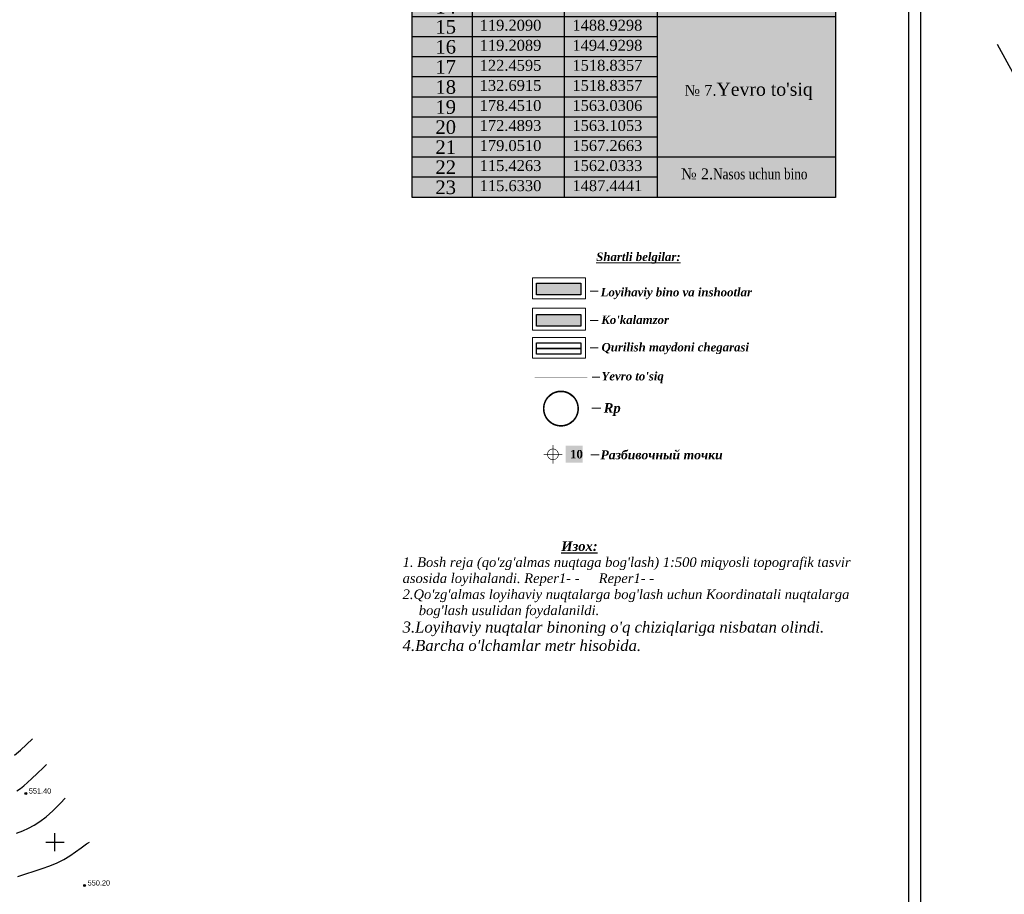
# Model space of a CAD drawing. Extents: x 883 to 364438, y -13 to 4201180.
# Tile 68 of 256: x 363309 to 363471, y 4200841 to 4200986. Entities that reach past the tile are written whole.
import ezdxf

# ---------------------------------------------------------------- set-up
doc = ezdxf.new("R2010")
doc.units = 0
doc.header["$LTSCALE"] = 0.5
doc.header["$MEASUREMENT"] = 0
doc.header["$PDMODE"] = 32
doc.header["$PDSIZE"] = 0.3
doc.linetypes.add('CONTI', pattern=[0])
doc.linetypes.add('G_BUILDING_LINE', pattern=[3, 2, -1])
for name, color, linetype in [('(00001)karta', 7, 'Continuous'), ('(004) Точки рельефа', 7, 'Continuous'), ('0-SECTION LINE', 1, 'Continuous'), ('A-HATCH-WALL', 7, 'Continuous'), ('GORIZDEFAULT', 32, 'CONTI'), ('PI_TTDEFAULT', 5, 'CONTI'), ('SETKR', 2, 'CONTI')]:
    doc.layers.add(name, color=color, linetype=linetype)
doc.layers.add('(032) Горизонтали утолщенные', color=32, linetype='Continuous', lineweight=30)
doc.layers.add('.', color=7, linetype='Continuous', lineweight=15)
doc.styles.add('D-431', font='d431.ttf')
doc.styles.add('MtXpl_Times_New_Roma', font='timesbi.ttf')
doc.styles.get("Standard").update_dxf_attribs({"font": 'times.ttf'})
doc.styles.add('СТАНДАРТ', font='times.ttf')
doc.linetypes.add('FENCELINE1', pattern='A,6.35,-2.54,[133,ltypeshp.shx,S=2.54,R=0,X=-2.54,Y=0],-2.54,25.4', length=36.83)

# ---------------------------------------------------------------- blocks, each defined once
blk = doc.blocks.new('BL_333')
at = {"color": 0}
for p, q in [((-1.5, 0), (1.5, 0)), ((0, -1.5), (0, 1.5))]:
    blk.add_line(p, q, dxfattribs=at)
blk = doc.blocks.new('gergrgrre')
at = {"layer": '(032) Горизонтали утолщенные', "color": 32}
blk.add_polyline3d([(360593.35, 4200864.35, 552), (360594.33, 4200865.19, 552), (360595.32, 4200866.09, 552), (360596.31, 4200867.03, 552)], dxfattribs=at)
at = {"layer": 'GORIZDEFAULT', "color": 32}
for points in [[(360593.74, 4200858.5, 551.5), (360594.3, 4200858.88, 551.5), (360594.85, 4200859.3, 551.5), (360595.45, 4200859.82, 551.5), (360596.18, 4200860.48, 551.5), (360597.07, 4200861.32, 551.5), (360598.1, 4200862.31, 551.5), (360598.62, 4200862.82, 551.5)], [(360593.66, 4200851.47, 551), (360594.69, 4200851.88, 551), (360595.64, 4200852.31, 551), (360596.58, 4200852.8, 551), (360597.52, 4200853.41, 551), (360598.53, 4200854.19, 551), (360599.65, 4200855.19, 551), (360600.89, 4200856.45, 551), (360601.67, 4200857.29, 551)], [(360593.9, 4200844.37, 550.5), (360595.22, 4200844.79, 550.5), (360596.55, 4200845.21, 550.5), (360597.87, 4200845.65, 550.5), (360599.14, 4200846.11, 550.5), (360600.35, 4200846.62, 550.5), (360601.46, 4200847.17, 550.5), (360602.47, 4200847.78, 550.5), (360603.4, 4200848.42, 550.5), (360604.3, 4200849.08, 550.5), (360605.2, 4200849.72, 550.5), (360605.68, 4200850.03, 550.5)]]:
    blk.add_polyline3d(points, dxfattribs=at)
at = {"layer": 'PI_TTDEFAULT', "color": 5}
for p in [(360595.19, 4200858.03, 551.4), (360604.88, 4200842.86, 550.2)]:
    blk.add_point(p, dxfattribs=at)
at = {"layer": 'SETKR', "color": 92}
blk.add_blockref('BL_333', (360600, 4200850), dxfattribs=at)
at = {"layer": '(004) Точки рельефа', "style": 'D-431'}
for s, p in [('551.40', (360595.69, 4200858.02)), ('550.20', (360605.38, 4200842.86))]:
    blk.add_text(s, height=0.875, dxfattribs=at).set_placement(p)
blk = doc.blocks.new('rtju')
at = {"color": 6, "lineweight": 30, "const_width": 0.1}
for points in [[(184.64, 72), (184.64, 69)], [(183.14, 70.5), (186.14, 70.5)]]:
    blk.add_lwpolyline(points, dxfattribs=at)
blk.add_lwpolyline([(183.77, 70.45, -0.428792), (184.63, 71.37, -0.392596), (185.51, 70.58, -1.012504)], format="xyb", close=True, dxfattribs=at)
blk = doc.blocks.new('teshth')
at = {"layer": 'A-HATCH-WALL', "lineweight": 30, "true_color": 0xffffff}
h = blk.add_hatch(color=7, dxfattribs=at)
h.dxf.hatch_style = 1
h.paths.add_polyline_path([(363320.05, 4201278.52), (363389.81, 4201278.52), (363389.81, 4201195.67), (363320.05, 4201195.67)])
at = {"color": 18, "lineweight": 30, "true_color": 0x000000}
for points in [[(363320.05, 4201258.33), (363320.05, 4201278.52), (363389.81, 4201278.52)], [(363320.05, 4201258.33), (363320.05, 4201278.52), (363389.81, 4201278.52)], [(363389.81, 4201278.52), (363389.81, 4201238.65)], [(363320.05, 4201274.73), (363389.81, 4201274.73)], [(363329.98, 4201274.73), (363329.98, 4201195.67)], [(363345.14, 4201274.73), (363345.14, 4201195.67)], [(363360.42, 4201274.73), (363360.42, 4201195.67)], [(363320.05, 4201271.38), (363389.81, 4201271.38)], [(363320.05, 4201268), (363389.81, 4201268)], [(363320.05, 4201264.78), (363389.81, 4201264.78)], [(363360.42, 4201261.63), (363320.05, 4201261.63)], [(363360.42, 4201258.33), (363320.05, 4201258.33)], [(363360.42, 4201255.02), (363320.05, 4201255.02)], [(363389.81, 4201251.72), (363320.05, 4201251.72)], [(363360.42, 4201248.57), (363320.05, 4201248.57)], [(363360.42, 4201245.26), (363320.05, 4201245.26)], [(363389.81, 4201238.65), (363320.05, 4201238.65)], [(363360.42, 4201235.34), (363320.05, 4201235.34)], [(363360.42, 4201232.04), (363320.05, 4201232.04)], [(363360.42, 4201228.73), (363320.05, 4201228.73)], [(363389.81, 4201225.43), (363320.05, 4201225.43)], [(363360.42, 4201222.12), (363320.05, 4201222.12)], [(363360.42, 4201218.81), (363320.05, 4201218.81)], [(363360.42, 4201215.51), (363320.05, 4201215.51)], [(363360.42, 4201212.2), (363320.05, 4201212.2)], [(363360.42, 4201208.9), (363320.05, 4201208.9)], [(363360.42, 4201205.59), (363320.05, 4201205.59)], [(363389.81, 4201202.28), (363320.05, 4201202.28)], [(363360.42, 4201198.98), (363320.05, 4201198.98)], [(363389.81, 4201195.67), (363320.05, 4201195.67)]]:
    blk.add_lwpolyline(points, dxfattribs=at)
at = {"color": 18, "linetype": 'Continuous', "lineweight": 30, "true_color": 0x000000}
blk.add_lwpolyline([(363320.05, 4201238.65), (363320.05, 4201278.52), (363389.81, 4201278.52)], dxfattribs=at)
at = {"color": 18, "lineweight": 30, "true_color": 0x000000}
blk.add_lwpolyline([(363320.05, 4201278.52), (363389.81, 4201278.52), (363389.81, 4201195.67), (363320.05, 4201195.67)], close=True, dxfattribs=at)
at = {"color": 5, "lineweight": 30}
blk.add_lwpolyline([(363360.42, 4201241.96), (363320.05, 4201241.96)], dxfattribs=at)
at = {"color": 18, "lineweight": 30, "true_color": 0x000000, "attachment_point": 1, "style": 'СТАНДАРТ'}
for s, width, gutter_width, insert, char_height in [('{\\fTimes New Roman|b1|i0|c204|p18;Loyihaviy nuqta koordinatalari }', 58.8385, 14.96, (363333.01, 4201278.03), 2.2435), ('\\PTavsifi', 58.8385, 14.96, (363369.48, 4201278.02), 2.244), ('№', 58.8385, 14.96, (363322.78, 4201274.22), 2.24), ('X', 58.8385, 14.96, (363336, 4201274.22), 2.24), ('Y', 58.8385, 14.96, (363351.98, 4201274.22), 2.24), ('  № 1.{\\A1;\\W0.8;\\C0;Ichimlik suv hovuzi  500 m\\H0.7x;\\S3^ ;\\H1.42857x;\\P\\pi10.89733;\\A0;\\P\\pi0;\\fArial|b0|i0|c204|p34;\\P\\fTimes New Roman|b0|i0|c204|p18; \\P  \\P\\pi-5.38449,l7.17932,t7.17932;} ', 21.7947, 11.97, (363365.83, 4201261.15, -0.54), 1.7948), ('  № 1.{\\A1;\\W0.8;\\C0;Ichimlik suv hovuzi  500 m\\H0.7x;\\S3^ ;\\H1.42857x;\\P\\pi10.89733;\\A0;\\P\\pi0;\\fArial|b0|i0|c204|p34;\\P\\fTimes New Roman|b0|i0|c204|p18; \\P  \\P\\pi-5.38449,l7.17932,t7.17932;} ', 21.7947, 11.97, (363365.65, 4201248.52, -0.54), 1.7948), ('     № 3.{\\A1;\\H1.2x;\\C0;КПП\\P\\A0;\\H0.83333x;\\W0.8;\\P\\fArial|b0|i0|c204|p34;\\P\\fTimes New Roman|b0|i0|c204|p18; \\P  \\P\\pi-5.38449,l7.17932,t7.17932;} ', 32.1197, 11.97, (363364.54, 4201233.38), 1.7948), ("     № 7.{\\A1;\\H1.2x;\\C0;Yevro to'siq\\P\\A0;\\fArial|b0|i0|c204|p34;\\H0.83333x;\\W0.8;\\P\\fTimes New Roman|b0|i0|c204|p18; \\P  \\P\\pi-5.38449,l7.17932,t7.17932;} ", 31.179, 11.97, (363361.54, 4201214.57, -0.54), 1.7948), ('№ 2.{\\A1;\\W0.8;\\C0;Nasos uchun bino\\P\\pi15.58948;\\A0;\\P\\pi0;\\fArial|b0|i0|c204|p34;\\P\\fTimes New Roman|b0|i0|c204|p18; \\P  \\P\\pi-5.38449,l7.17932,t7.17932;} ', 31.179, 11.97, (363364.37, 4201200.43, -0.54), 1.7948)]:
    blk.add_mtext_dynamic_manual_height_columns(s, width=width, gutter_width=gutter_width, heights=[0], dxfattribs=dict(at, insert=insert, char_height=char_height))
at = {"color": 6, "lineweight": 30, "attachment_point": 1, "style": 'СТАНДАРТ'}
for s, heights, insert, char_height in [('1', [0], (363323.91, 4201270.95), 2.24), ('2', [0], (363323.91, 4201267.48), 2.24), ('3', [0], (363323.91, 4201264.26), 2.24), ('4', [0], (363323.91, 4201261.11), 2.24), ('5', [2.33], (363323.91, 4201257.8), 2.24), ('6', [2.33], (363323.91, 4201254.5), 2.24), ('7', [0], (363323.91, 4201251.19), 2.24), ('8', [0], (363323.91, 4201248.04), 2.24), ('9', [2.33], (363323.91, 4201244.74), 2.24), ('10', [2.33], (363323.91, 4201241.43), 2.244), ('11', [2.33], (363323.91, 4201238.13), 2.244), ('12', [2.33], (363323.91, 4201234.82), 2.244), ('13', [2.33], (363323.91, 4201231.51), 2.244), ('14', [2.33], (363323.91, 4201228.21), 2.244), ('15', [2.33], (363323.91, 4201224.9), 2.244), ('16', [2.33], (363323.91, 4201221.6), 2.244), ('17', [2.33], (363323.91, 4201218.29), 2.244), ('18', [2.33], (363323.91, 4201214.98), 2.244), ('19', [2.33], (363323.91, 4201211.68), 2.244), ('20', [2.33], (363323.91, 4201208.37), 2.244), ('21', [2.33], (363323.91, 4201205.07), 2.244), ('22', [2.33], (363323.91, 4201201.76), 2.244), ('23', [2.33], (363323.91, 4201198.45), 2.244)]:
    blk.add_mtext_dynamic_manual_height_columns(s, width=58.8385, gutter_width=14.96, heights=heights, dxfattribs=dict(at, insert=insert, char_height=char_height))
at = {"color": 5, "lineweight": 30, "attachment_point": 1, "style": 'СТАНДАРТ'}
for s, insert, char_height in [('-', (363331.17, 4201270.55), 1.79), ('-', (363346.45, 4201270.55), 1.79), ('-', (363331.17, 4201267.33), 1.79), ('-', (363346.45, 4201267.33), 1.79), ('165.8510', (363331.2, 4201251.16), 1.795), ('1508.0906', (363346.48, 4201251.16), 1.795), ('150.2510', (363331.2, 4201248.02), 1.795), ('1508.0906', (363346.48, 4201248.02), 1.795), ('165.8509', (363331.2, 4201244.71), 1.795), ('1556.9406', (363346.48, 4201244.71), 1.795), ('\\pt12.56382;150.2509', (363331.2, 4201241.47), 1.7948), ('1556.9406', (363346.48, 4201241.47), 1.795), ('\\pt12.56382;119.2090', (363331.2, 4201224.94), 1.7948), ('1488.9298', (363346.48, 4201224.94), 1.795), ('\\pt12.56382;119.2089', (363331.2, 4201221.63), 1.7948), ('1494.9298', (363346.48, 4201221.63), 1.795), ('\\pt12.56382;122.4595', (363331.2, 4201218.33), 1.7948), ('1518.8357', (363346.48, 4201218.33), 1.795), ('\\pt12.56382;132.6915', (363331.2, 4201215.02), 1.7948), ('1518.8357', (363346.48, 4201215.02), 1.795), ('\\pt12.56382;178.4510', (363331.2, 4201211.71), 1.7948), ('1563.0306', (363346.48, 4201211.71), 1.795), ('\\pt12.56382;172.4893', (363331.2, 4201208.41), 1.7948), ('1563.1053', (363346.48, 4201208.41), 1.795), ('\\pt12.56382;179.0510', (363331.2, 4201205.1), 1.7948), ('1567.2663', (363346.48, 4201205.1), 1.795)]:
    blk.add_mtext_dynamic_manual_height_columns(s, width=58.8385, gutter_width=14.96, heights=[0], dxfattribs=dict(at, insert=insert, char_height=char_height))
at = {"color": 244, "lineweight": 30, "true_color": 0x991b1e, "char_height": 2.019, "attachment_point": 1, "style": 'СТАНДАРТ'}
for s, insert in [('Rp-1/-', (363366.89, 4201270.89)), ('Rp-2/-', (363366.89, 4201267.67))]:
    blk.add_mtext_dynamic_manual_height_columns(s, width=52.9547, gutter_width=13.46, heights=[0], dxfattribs=dict(at, insert=insert))
at = {"color": 1, "lineweight": 30, "attachment_point": 1, "style": 'СТАНДАРТ'}
for s, insert, char_height in [('168.8510', (363331.2, 4201264.07), 1.795), ('1494.8406', (363346.48, 4201264.07), 1.795), ('168.8510', (363331.2, 4201260.92), 1.795), ('1506.8406', (363346.48, 4201260.92), 1.795), ('127.6510', (363331.2, 4201257.61), 1.795), ('1506.8406', (363346.48, 4201257.61), 1.795), ('\\pt12.56382;127.6510', (363331.2, 4201254.37), 1.7948), ('1494.8406', (363346.48, 4201254.37), 1.795), ('\\pt12.56382;134.1377', (363331.2, 4201238.16), 1.7948), ('1523.8406', (363346.48, 4201238.16), 1.795), ('\\pt12.56382;134.1377', (363331.2, 4201234.86), 1.7948), ('1561.8406', (363346.48, 4201234.86), 1.795), ('\\pt12.56382;116.1377', (363331.2, 4201231.55), 1.7948), ('1561.8406', (363346.48, 4201231.55), 1.795), ('\\pt12.56382;116.1377', (363331.2, 4201228.24), 1.7948), ('1523.8406', (363346.48, 4201228.24), 1.795), ('\\pt12.56382;115.4263', (363331.2, 4201201.8), 1.7948), ('1562.0333', (363346.48, 4201201.8), 1.795), ('\\pt12.56382;115.6330', (363331.2, 4201198.49), 1.7948), ('1487.4441', (363346.48, 4201198.49), 1.795)]:
    blk.add_mtext_dynamic_manual_height_columns(s, width=58.8385, gutter_width=14.96, heights=[0], dxfattribs=dict(at, insert=insert, char_height=char_height))

msp = doc.modelspace()

# ---------------------------------------------------------------- hatches: boundary and pattern name
at = {"layer": '.', "true_color": 0x991b1e}
h = msp.add_hatch(color=244, dxfattribs=at)
h.dxf.hatch_style = 1
h.paths.add_polyline_path([(363394.08, 4200942.14), (363401.34, 4200942.14), (363401.34, 4200940.23), (363394.08, 4200940.23)])
at = {"layer": '.', "true_color": 0x58ba48}
h = msp.add_hatch(color=85, dxfattribs=at)
h.dxf.hatch_style = 1
h.paths.add_polyline_path([(363394.08, 4200936.99), (363401.34, 4200936.99), (363401.34, 4200935.08), (363394.08, 4200935.08)])

# ---------------------------------------------------------------- linework, layer by layer
at = {"layer": '(00001)karta', "color": 18, "linetype": 'FENCELINE1', "ltscale": 0.2, "true_color": 0x000000, "const_width": 0.0864}
msp.add_lwpolyline([(363393.74, 4200926.66), (363402.43, 4200926.66)], dxfattribs=at)
at = {"layer": '.', "color": 7}
for p, q in [((363393.41, 4200943.02), (363402.1, 4200943.02)), ((363393.41, 4200939.56), (363393.41, 4200943.02)), ((363402.1, 4200943.02), (363402.1, 4200939.56)), ((363402.1, 4200939.56), (363393.41, 4200939.56)), ((363393.41, 4200938.02), (363402.1, 4200938.02)), ((363393.41, 4200934.56), (363393.41, 4200938.02)), ((363393.41, 4200934.42), (363393.41, 4200937.88)), ((363402.1, 4200938.02), (363402.1, 4200934.56)), ((363402.1, 4200937.88), (363402.1, 4200934.42)), ((363402.1, 4200934.42), (363393.41, 4200934.42)), ((363393.41, 4200933.23), (363402.1, 4200933.23)), ((363393.41, 4200929.77), (363393.41, 4200933.23)), ((363402.1, 4200933.23), (363402.1, 4200929.77)), ((363402.1, 4200929.77), (363393.41, 4200929.77))]:
    msp.add_line(p, q, dxfattribs=at)
at = {"layer": '.', "color": 7, "lineweight": 30}
for p, q in [((363394.08, 4200942.14), (363401.34, 4200942.14)), ((363394.08, 4200940.23), (363394.08, 4200942.14)), ((363401.34, 4200942.14), (363401.34, 4200940.23)), ((363401.34, 4200940.23), (363394.08, 4200940.23)), ((363394.08, 4200936.99), (363401.34, 4200936.99)), ((363394.08, 4200935.08), (363394.08, 4200936.99)), ((363401.34, 4200936.99), (363401.34, 4200935.08)), ((363401.34, 4200935.08), (363394.08, 4200935.08)), ((363394.08, 4200932.35), (363401.34, 4200932.35)), ((363394.08, 4200930.43), (363394.08, 4200932.35)), ((363401.34, 4200932.35), (363401.34, 4200930.43)), ((363401.34, 4200930.43), (363394.08, 4200930.43))]:
    msp.add_line(p, q, dxfattribs=at)
at = {"layer": '.'}
for points in [[(363394.08, 4200942.14), (363401.34, 4200942.14), (363401.34, 4200940.23), (363394.08, 4200940.23)], [(363394.08, 4200936.99), (363401.34, 4200936.99), (363401.34, 4200935.08), (363394.08, 4200935.08)], [(363394.08, 4200932.35), (363401.34, 4200932.35), (363401.34, 4200930.43), (363394.08, 4200930.43)]]:
    msp.add_lwpolyline(points, close=True, dxfattribs=at)
for points in [[(363402.92, 4200940.84), (363404.19, 4200940.84)], [(363402.92, 4200935.99), (363404.19, 4200935.99)], [(363402.92, 4200931.49), (363404.19, 4200931.49)], [(363403.25, 4200926.65), (363404.51, 4200926.65)], [(363403.01, 4200913.84), (363404.36, 4200913.84)]]:
    msp.add_lwpolyline(points, dxfattribs=at)
at = {"layer": '.', "color": 1}
msp.add_lwpolyline([(363403.19, 4200921.58), (363404.63, 4200921.58)], dxfattribs=at)
at = {"color": 18, "linetype": 'Continuous', "lineweight": 30, "true_color": 0x000000}
for points in [[(363094.22, 4201098.43), (363457.33, 4201098.43), (363457.33, 4200769.59), (363094.22, 4200769.59)], [(363096.22, 4201096.43), (363455.33, 4201096.43), (363455.33, 4200771.59), (363096.22, 4200771.59)]]:
    msp.add_lwpolyline(points, close=True, dxfattribs=at)
at = {"color": 5, "linetype": 'Continuous', "lineweight": 30}
msp.add_lwpolyline([(363472.89, 4200976.27), (363469.99, 4200981.53)], dxfattribs=at)
at = {"color": 1, "linetype": 'G_BUILDING_LINE', "lineweight": 30, "const_width": 0.304}
msp.add_lwpolyline([(363394.08, 4200931.39), (363401.34, 4200931.39)], dxfattribs=at)
at = {"color": 1, "lineweight": 30, "const_width": 0.259}
msp.add_lwpolyline([(363398.08, 4200924.33, 1), (363398.08, 4200918.64, 0.414214), (363400.92, 4200921.48, 0.414214)], format="xyb", close=True, dxfattribs=at)
at = {"color": 1, "lineweight": 30}
msp.add_circle((363398.08, 4200921.48), 2.84, dxfattribs=at)

# ---------------------------------------------------------------- block references
at = {"color": 18, "linetype": 'Continuous', "lineweight": 30, "true_color": 0x000000}
msp.add_blockref('teshth', (53.49, -239.36), dxfattribs=at)
at = {"linetype": 'Continuous'}
msp.add_blockref('gergrgrre', (2714.71, 0), dxfattribs=at)
at = {"color": 5, "lineweight": 30, "xscale": 1.020240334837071, "yscale": 1.020240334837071, "zscale": 1.020240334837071}
msp.add_blockref('rtju', (363208.38, 4200842.01), dxfattribs=at)

# ---------------------------------------------------------------- texts
at = {"layer": '.', "color": 0, "style": 'MtXpl_Times_New_Roma'}
for s, height, p in [('%%UShartli belgilar:', 1.3988, (363403.89, 4200945.81)), ('Loyihaviy bino va inshootlar', 1.3988, (363404.62, 4200939.98)), ("Ko'kalamzor", 1.3988, (363404.73, 4200935.43)), ('Qurilish maydoni chegarasi', 1.3988, (363404.77, 4200930.91)), ("Yevro to'siq", 1.3988, (363404.76, 4200926.13)), ('Разбивочный точки', 1.4902, (363404.59, 4200913.12))]:
    msp.add_text(s, height=height, dxfattribs=at).set_placement(p)
at = {"layer": '.', "color": 1, "style": 'MtXpl_Times_New_Roma'}
msp.add_text('Rp  ', height=1.59, dxfattribs=at).set_placement((363405.12, 4200920.8))
at = {"color": 18, "lineweight": 30, "true_color": 0x000000, "insert": (363399.58, 4200914.67), "char_height": 1.3997, "attachment_point": 1, "style": 'СТАНДАРТ', "bg_fill": 1, "box_fill_scale": 1.5, "bg_fill_color": 2, "bg_fill_transparency": 0}
msp.add_mtext_dynamic_manual_height_columns('\\A1;{\\fTimes New Roman|b1|i0|c204|p18;\\C6;10}', width=1.3997, gutter_width=10.01, heights=[0], dxfattribs=at)

# ---------------------------------------------------------------- next in the draw order: texts
at = {"layer": '0-SECTION LINE', "color": 0, "insert": (363371.99, 4200890.55), "char_height": 2.66872, "width": 77.4863, "attachment_point": 4, "bg_fill": 3, "box_fill_scale": 1.5, "bg_fill_color": 256, "bg_fill_transparency": 0}
msp.add_mtext("\\A1;\\pi-2.66835,l2.66835;{\\H0.59441x;^I^I        \\fTimes New Roman|b1|i1|c204|p18;\\LИзох:\\P\\pi0,l0;\\fTimes New Roman|b0|i1|c204|p18;\\l1. Bosh reja (qo'zg'almas nuqtaga bog'lash) 1:500 miqyosli topografik tasvir asosida loyihalandi. \\C1;Reper1- -  \\C0; \\H1.14707x;\\C1; \\C0; \\H0.87179x;\\C1;Reper1- -\\C0; \\C1;\\P\\pi-2.66835,l2.66835;\\C0;2.Qo'zg'almas loyihaviy nuqtalarga bog'lash uchun Koordinatali nuqtalarga bog'lash usulidan foydalanildi.\\H1.14707x; \\P\\pi0,l0;3.Loyihaviy nuqtalar binoning o'q chiziqlariga nisbatan olindi.\\P4.Barcha o'lchamlar metr hisobida.}", dxfattribs=at)

doc.saveas('drawing.dxf')
